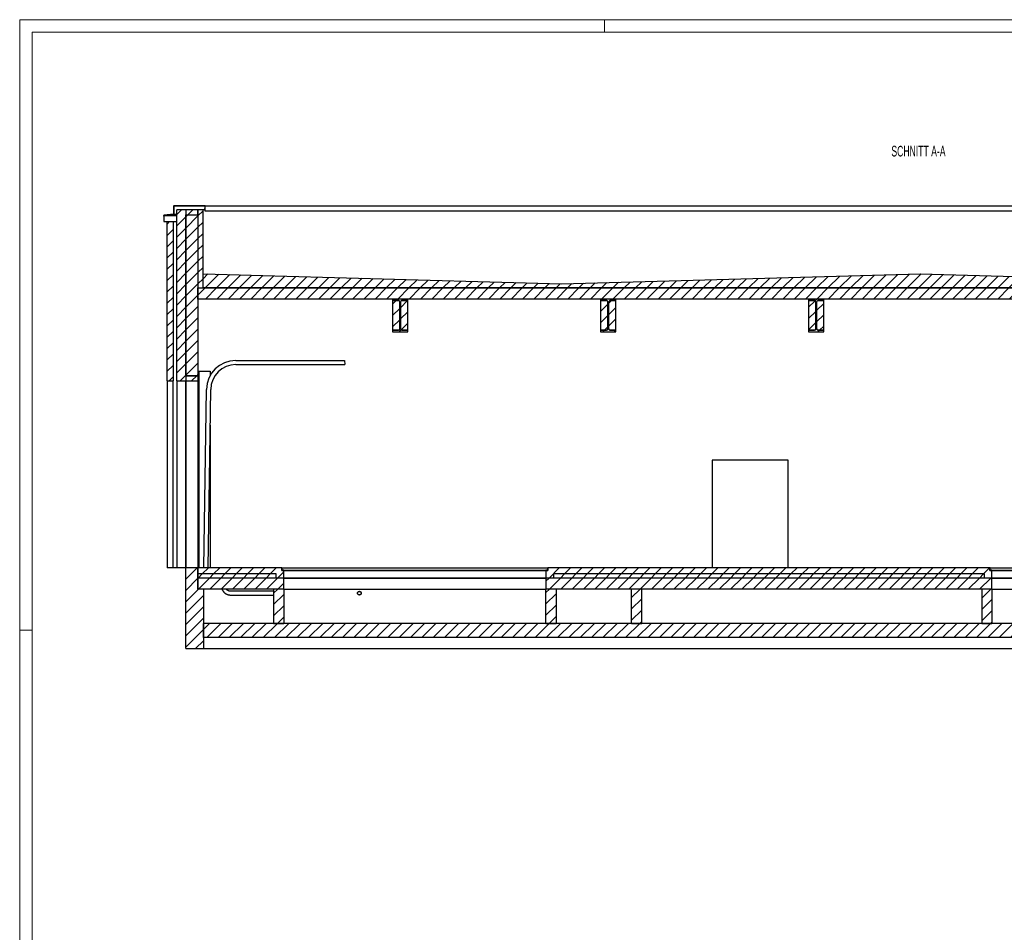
# Model space of a CAD drawing. Header units: millimetres. Extents: x 250 to 59450, y 0 to 41800.
# Tile 5 of 11: x 250 to 19776, y 23709 to 41800. Entities that reach past the tile are written whole.
import ezdxf

# ---------------------------------------------------------------- set-up
doc = ezdxf.new("R2010")
doc.units = ezdxf.units.MM
doc.header["$LTSCALE"] = 50
doc.linetypes.add('CENTER', pattern=[10.16, 6.35, -1.27, 1.27, -1.27])
doc.layers.add('SCHNITT', color=5, linetype='CENTER')
doc.styles.add('SLDTEXTSTYLE0', font='TXT', dxfattribs={"width": 0.605})

msp = doc.modelspace()

# ---------------------------------------------------------------- hatches: boundary and pattern name
at = {"linetype": 'Continuous', "lineweight": 18}
h = msp.add_hatch(dxfattribs=at)
h.set_pattern_fill('ANSI31', scale=50, style=0)
h.paths.add_polyline_path([(3307.53, 38109.92), (3923.53, 38109.92), (3923.53, 38011.92), (3925.53, 38011.92), (3925.53, 38111.92), (3305.53, 38111.92), (3305.53, 37943.92), (3110.53, 37923.42), (3110.53, 37796.92), (3112.53, 37796.92), (3112.53, 37921.62), (3307.53, 37942.12)], flags=0)
h = msp.add_hatch(dxfattribs=at)
h.set_pattern_fill('ANSI31', scale=50, style=0)
h.paths.add_polyline_path([(3545.53, 34641.92), (3545.53, 38031.92), (3365.53, 38031.92), (3365.53, 34641.92)], flags=0)
h = msp.add_hatch(dxfattribs=at)
h.set_pattern_fill('ANSI31', scale=50, style=0)
h.paths.add_polyline_path([(3545.53, 38031.92), (3545.53, 37931.92), (3785.53, 37931.92), (3785.53, 38031.92)], flags=0)
h = msp.add_hatch(dxfattribs=at)
h.set_pattern_fill('ANSI31', scale=50, style=0)
h.paths.add_polyline_path([(3785.53, 37931.92), (3545.53, 37931.92), (3545.53, 34741.92), (3785.53, 34741.92)], flags=0)
h = msp.add_hatch(dxfattribs=at)
h.set_pattern_fill('ANSI31', scale=50, style=0)
h.paths.add_polyline_path([(3885.53, 36481.92), (3885.53, 38031.92), (3785.53, 38031.92), (3785.53, 36481.92)], flags=0)
h = msp.add_hatch(dxfattribs=at)
h.set_pattern_fill('ANSI31', scale=50, style=0)
h.paths.add_polyline_path([(3290.53, 37796.92), (3175.53, 37796.92), (3175.53, 34641.92), (3290.53, 34641.92)], flags=0)
h = msp.add_hatch(dxfattribs=at)
h.set_pattern_fill('ANSI31', scale=50, style=0)
h.paths.add_polyline_path([(10996.78, 36561.92), (3885.53, 36761.92), (3885.53, 36481.92), (27030.53, 36481.92), (27030.53, 36612.86), (25219.28, 36561.92), (18108.03, 36761.92)], flags=0)
h = msp.add_hatch(dxfattribs=at)
h.set_pattern_fill('ANSI31', scale=50, style=0)
h.paths.add_polyline_path([(3785.53, 36481.92), (3785.53, 36261.92), (27030.53, 36261.92), (27030.53, 36481.92)], flags=0)
h = msp.add_hatch(dxfattribs=at)
h.set_pattern_fill('ANSI31', scale=50, style=0)
edge = h.paths.add_edge_path(flags=0)
edge.add_line((7645.53, 36230.92), (7760.53, 36230.92))
edge.add_arc((7760.53, 36203.92), 27, 0, 90, ccw=False)
edge.add_line((7787.53, 36203.92), (7787.53, 35669.92))
edge.add_arc((7760.53, 35669.92), 27, 270, 360, ccw=False)
edge.add_line((7760.53, 35642.92), (7645.53, 35642.92))
edge.add_line((7645.53, 35642.92), (7645.53, 35611.92))
edge.add_line((7645.53, 35611.92), (7945.53, 35611.92))
edge.add_line((7945.53, 35611.92), (7945.53, 35642.92))
edge.add_line((7945.53, 35642.92), (7830.53, 35642.92))
edge.add_arc((7830.53, 35669.92), 27, 180, 270, ccw=False)
edge.add_line((7803.53, 35669.92), (7803.53, 36203.92))
edge.add_arc((7830.53, 36203.92), 27, 90, 180, ccw=False)
edge.add_line((7830.53, 36230.92), (7945.53, 36230.92))
edge.add_line((7945.53, 36230.92), (7945.53, 36261.92))
edge.add_line((7945.53, 36261.92), (7645.53, 36261.92))
edge.add_line((7645.53, 36261.92), (7645.53, 36230.92))
h = msp.add_hatch(dxfattribs=at)
h.set_pattern_fill('ANSI31', scale=50, style=0)
edge = h.paths.add_edge_path(flags=0)
edge.add_line((7787.53, 35669.92), (7787.53, 36203.92))
edge.add_arc((7760.53, 36203.92), 27, 0, 90)
edge.add_line((7760.53, 36230.92), (7645.53, 36230.92))
edge.add_line((7645.53, 36230.92), (7645.53, 35642.92))
edge.add_line((7645.53, 35642.92), (7760.53, 35642.92))
edge.add_arc((7760.53, 35669.92), 27, 270, 360)
h = msp.add_hatch(dxfattribs=at)
h.set_pattern_fill('ANSI31', scale=50, style=0)
edge = h.paths.add_edge_path(flags=0)
edge.add_arc((7830.53, 35669.92), 27, 180, 270)
edge.add_line((7830.53, 35642.92), (7945.53, 35642.92))
edge.add_line((7945.53, 35642.92), (7945.53, 36230.92))
edge.add_line((7945.53, 36230.92), (7830.53, 36230.92))
edge.add_arc((7830.53, 36203.92), 27, 90, 180)
edge.add_line((7803.53, 36203.92), (7803.53, 35669.92))
h = msp.add_hatch(dxfattribs=at)
h.set_pattern_fill('ANSI31', scale=50, style=0)
edge = h.paths.add_edge_path(flags=0)
edge.add_line((11770.53, 36230.92), (11885.53, 36230.92))
edge.add_arc((11885.53, 36203.92), 27, 0, 90, ccw=False)
edge.add_line((11912.53, 36203.92), (11912.53, 35669.92))
edge.add_arc((11885.53, 35669.92), 27, 270, 360, ccw=False)
edge.add_line((11885.53, 35642.92), (11770.53, 35642.92))
edge.add_line((11770.53, 35642.92), (11770.53, 35611.92))
edge.add_line((11770.53, 35611.92), (12070.53, 35611.92))
edge.add_line((12070.53, 35611.92), (12070.53, 35642.92))
edge.add_line((12070.53, 35642.92), (11955.53, 35642.92))
edge.add_arc((11955.53, 35669.92), 27, 180, 270, ccw=False)
edge.add_line((11928.53, 35669.92), (11928.53, 36203.92))
edge.add_arc((11955.53, 36203.92), 27, 90, 180, ccw=False)
edge.add_line((11955.53, 36230.92), (12070.53, 36230.92))
edge.add_line((12070.53, 36230.92), (12070.53, 36261.92))
edge.add_line((12070.53, 36261.92), (11770.53, 36261.92))
edge.add_line((11770.53, 36261.92), (11770.53, 36230.92))
h = msp.add_hatch(dxfattribs=at)
h.set_pattern_fill('ANSI31', scale=50, style=0)
edge = h.paths.add_edge_path(flags=0)
edge.add_line((11912.53, 35669.92), (11912.53, 36203.92))
edge.add_arc((11885.53, 36203.92), 27, 0, 90)
edge.add_line((11885.53, 36230.92), (11770.53, 36230.92))
edge.add_line((11770.53, 36230.92), (11770.53, 35642.92))
edge.add_line((11770.53, 35642.92), (11885.53, 35642.92))
edge.add_arc((11885.53, 35669.92), 27, 270, 360)
h = msp.add_hatch(dxfattribs=at)
h.set_pattern_fill('ANSI31', scale=50, style=0)
edge = h.paths.add_edge_path(flags=0)
edge.add_arc((11955.53, 35669.92), 27, 180, 270)
edge.add_line((11955.53, 35642.92), (12070.53, 35642.92))
edge.add_line((12070.53, 35642.92), (12070.53, 36230.92))
edge.add_line((12070.53, 36230.92), (11955.53, 36230.92))
edge.add_arc((11955.53, 36203.92), 27, 90, 180)
edge.add_line((11928.53, 36203.92), (11928.53, 35669.92))
h = msp.add_hatch(dxfattribs=at)
h.set_pattern_fill('ANSI31', scale=50, style=0)
edge = h.paths.add_edge_path(flags=0)
edge.add_line((15895.53, 36230.92), (16010.53, 36230.92))
edge.add_arc((16010.53, 36203.92), 27, 0, 90, ccw=False)
edge.add_line((16037.53, 36203.92), (16037.53, 35669.92))
edge.add_arc((16010.53, 35669.92), 27, 270, 360, ccw=False)
edge.add_line((16010.53, 35642.92), (15895.53, 35642.92))
edge.add_line((15895.53, 35642.92), (15895.53, 35611.92))
edge.add_line((15895.53, 35611.92), (16195.53, 35611.92))
edge.add_line((16195.53, 35611.92), (16195.53, 35642.92))
edge.add_line((16195.53, 35642.92), (16080.53, 35642.92))
edge.add_arc((16080.53, 35669.92), 27, 180, 270, ccw=False)
edge.add_line((16053.53, 35669.92), (16053.53, 36203.92))
edge.add_arc((16080.53, 36203.92), 27, 90, 180, ccw=False)
edge.add_line((16080.53, 36230.92), (16195.53, 36230.92))
edge.add_line((16195.53, 36230.92), (16195.53, 36261.92))
edge.add_line((16195.53, 36261.92), (15895.53, 36261.92))
edge.add_line((15895.53, 36261.92), (15895.53, 36230.92))
h = msp.add_hatch(dxfattribs=at)
h.set_pattern_fill('ANSI31', scale=50, style=0)
edge = h.paths.add_edge_path(flags=0)
edge.add_line((16037.53, 35669.92), (16037.53, 36203.92))
edge.add_arc((16010.53, 36203.92), 27, 0, 90)
edge.add_line((16010.53, 36230.92), (15895.53, 36230.92))
edge.add_line((15895.53, 36230.92), (15895.53, 35642.92))
edge.add_line((15895.53, 35642.92), (16010.53, 35642.92))
edge.add_arc((16010.53, 35669.92), 27, 270, 360)
h = msp.add_hatch(dxfattribs=at)
h.set_pattern_fill('ANSI31', scale=50, style=0)
edge = h.paths.add_edge_path(flags=0)
edge.add_arc((16080.53, 35669.92), 27, 180, 270)
edge.add_line((16080.53, 35642.92), (16195.53, 35642.92))
edge.add_line((16195.53, 35642.92), (16195.53, 36230.92))
edge.add_line((16195.53, 36230.92), (16080.53, 36230.92))
edge.add_arc((16080.53, 36203.92), 27, 90, 180)
edge.add_line((16053.53, 36203.92), (16053.53, 35669.92))
h = msp.add_hatch(dxfattribs=at)
h.set_pattern_fill('ANSI31', scale=50, style=0)
h.paths.add_polyline_path([(3785.53, 34741.92), (3545.53, 34741.92), (3545.53, 34641.92), (3785.53, 34641.92)], flags=0)
h = msp.add_hatch(dxfattribs=at)
h.set_pattern_fill('ANSI31', scale=50, style=0)
h.paths.add_polyline_path([(3545.53, 30931.92), (3545.53, 29331.92), (3895.53, 29331.92), (3895.53, 30511.92), (3785.53, 30511.92), (3785.53, 30931.92)], flags=0)
h = msp.add_hatch(dxfattribs=at)
h.set_pattern_fill('ANSI31', scale=50, style=0)
h.paths.add_polyline_path([(3785.53, 30811.92), (5335.53, 30811.92), (5335.53, 30731.92), (5485.53, 30731.92), (5485.53, 30881.92), (5445.53, 30881.92), (5445.53, 30931.92), (3785.53, 30931.92)], flags=0)
h = msp.add_hatch(dxfattribs=at)
h.set_pattern_fill('ANSI31', scale=50, style=0)
edge = h.paths.add_edge_path(flags=0)
edge.add_line((5445.53, 30931.92), (5445.53, 30881.92))
edge.add_line((5445.53, 30881.92), (5485.53, 30881.92))
edge.add_line((5485.53, 30881.92), (5485.53, 30884.42))
edge.add_arc((5483.03, 30884.42), 2.5, 0, 90)
edge.add_line((5483.03, 30886.92), (5455.53, 30886.92))
edge.add_arc((5455.53, 30891.92), 5, 180, 270, ccw=False)
edge.add_line((5450.53, 30891.92), (5450.53, 30929.42))
edge.add_arc((5448.03, 30929.42), 2.5, 0, 90)
edge.add_line((5448.03, 30931.92), (5445.53, 30931.92))
h = msp.add_hatch(dxfattribs=at)
h.set_pattern_fill('ANSI31', scale=50, style=0)
edge = h.paths.add_edge_path(flags=0)
edge.add_line((10685.53, 30884.42), (10685.53, 30881.92))
edge.add_line((10685.53, 30881.92), (10725.53, 30881.92))
edge.add_line((10725.53, 30881.92), (10725.53, 30931.92))
edge.add_line((10725.53, 30931.92), (10723.03, 30931.92))
edge.add_arc((10723.03, 30929.42), 2.5, 90, 180)
edge.add_line((10720.53, 30929.42), (10720.53, 30891.92))
edge.add_arc((10715.53, 30891.92), 5, 270, 360, ccw=False)
edge.add_line((10715.53, 30886.92), (10688.03, 30886.92))
edge.add_arc((10688.03, 30884.42), 2.5, 90, 180)
h = msp.add_hatch(dxfattribs=at)
h.set_pattern_fill('ANSI31', scale=50, style=0)
h.paths.add_polyline_path([(19380.53, 30731.92), (19530.53, 30731.92), (19530.53, 30881.92), (19490.53, 30881.92), (19490.53, 30931.92), (10725.53, 30931.92), (10725.53, 30881.92), (10685.53, 30881.92), (10685.53, 30731.92), (10835.53, 30731.92), (10835.53, 30811.92), (19380.53, 30811.92)], flags=0)
h = msp.add_hatch(dxfattribs=at)
h.set_pattern_fill('ANSI31', scale=50, style=0)
edge = h.paths.add_edge_path(flags=0)
edge.add_line((19490.53, 30931.92), (19490.53, 30881.92))
edge.add_line((19490.53, 30881.92), (19530.53, 30881.92))
edge.add_line((19530.53, 30881.92), (19530.53, 30884.42))
edge.add_arc((19528.03, 30884.42), 2.5, 0, 90)
edge.add_line((19528.03, 30886.92), (19500.53, 30886.92))
edge.add_arc((19500.53, 30891.92), 5, 180, 270, ccw=False)
edge.add_line((19495.53, 30891.92), (19495.53, 30929.42))
edge.add_arc((19493.03, 30929.42), 2.5, 0, 90)
edge.add_line((19493.03, 30931.92), (19490.53, 30931.92))
h = msp.add_hatch(dxfattribs=at)
h.set_pattern_fill('ANSI31', scale=50, style=0)
h.paths.add_polyline_path([(3785.53, 30811.92), (3785.53, 30731.92), (5335.53, 30731.92), (5335.53, 30811.92)], flags=0)
h = msp.add_hatch(dxfattribs=at)
h.set_pattern_fill('ANSI31', scale=50, style=0)
h.paths.add_polyline_path([(3785.53, 30511.92), (5485.53, 30511.92), (5485.53, 30731.92), (3785.53, 30731.92)], flags=0)
h = msp.add_hatch(dxfattribs=at)
h.set_pattern_fill('ANSI31', scale=50, style=0)
h.paths.add_polyline_path([(19530.53, 30731.92), (10685.53, 30731.92), (10685.53, 30511.92), (19530.53, 30511.92)], flags=0)
h = msp.add_hatch(dxfattribs=at)
h.set_pattern_fill('ANSI31', scale=50, style=0)
h.paths.add_polyline_path([(10835.53, 30731.92), (19380.53, 30731.92), (19380.53, 30811.92), (10835.53, 30811.92)], flags=0)
h = msp.add_hatch(dxfattribs=at)
h.set_pattern_fill('ANSI31', scale=50, style=0)
h.paths.add_polyline_path([(5285.53, 30511.92), (5285.53, 29831.92), (5485.53, 29831.92), (5485.53, 30511.92)], flags=0)
h = msp.add_hatch(dxfattribs=at)
h.set_pattern_fill('ANSI31', scale=50, style=0)
h.paths.add_polyline_path([(10685.53, 30511.92), (10685.53, 29831.92), (10885.53, 29831.92), (10885.53, 30511.92)], flags=0)
h = msp.add_hatch(dxfattribs=at)
h.set_pattern_fill('ANSI31', scale=50, style=0)
h.paths.add_polyline_path([(12385.53, 30511.92), (12385.53, 29831.92), (12585.53, 29831.92), (12585.53, 30511.92)], flags=0)
h = msp.add_hatch(dxfattribs=at)
h.set_pattern_fill('ANSI31', scale=50, style=0)
h.paths.add_polyline_path([(19330.53, 30511.92), (19330.53, 29831.92), (19530.53, 29831.92), (19530.53, 30511.92)], flags=0)
h = msp.add_hatch(dxfattribs=at)
h.set_pattern_fill('ANSI31', scale=50, style=0)
h.paths.add_polyline_path([(3895.53, 29551.92), (32430.53, 29551.92), (32430.53, 29831.92), (3895.53, 29831.92)], flags=0)

# ---------------------------------------------------------------- linework, layer by layer
at = {"color": 7, "linetype": 'Continuous', "lineweight": 18}
for p, q in [((249.96, 41799.98), (249.96, 249.98)), ((59199.96, 41799.98), (249.96, 41799.98)), ((11849.96, 41549.98), (11849.96, 41799.98)), ((58949.96, 41549.98), (499.96, 41549.98)), ((499.96, 41549.98), (499.96, 499.98)), ((249.96, 29699.98), (499.96, 29699.98))]:
    msp.add_line(p, q, dxfattribs=at)
at = {"color": 7, "linetype": 'Continuous', "lineweight": 25}
for p, q in [((3305.53, 38111.92), (3305.53, 37943.92)), ((3925.53, 38111.92), (3305.53, 38111.92)), ((3307.53, 38109.92), (3923.53, 38109.92)), ((3307.53, 37942.12), (3307.53, 38109.92)), ((3923.53, 38109.92), (3923.53, 38011.92)), ((3925.53, 38011.92), (3925.53, 38111.92)), ((3925.53, 38111.92), (32290.53, 38111.92)), ((3305.53, 37943.92), (3110.53, 37923.42)), ((3110.53, 37923.42), (3110.53, 37796.92)), ((3112.53, 37921.62), (3307.53, 37942.12)), ((3112.53, 37796.92), (3112.53, 37921.62)), ((3112.53, 37921.62), (3365.53, 37921.62)), ((3307.53, 37942.12), (3365.53, 37942.12)), ((3545.53, 38031.92), (3365.53, 38031.92)), ((3365.53, 34641.92), (3365.53, 38031.92)), ((3545.53, 38031.92), (3545.53, 34641.92)), ((3785.53, 38031.92), (3545.53, 38031.92)), ((3545.53, 38031.92), (3545.53, 37931.92)), ((3545.53, 37931.92), (3785.53, 37931.92)), ((3545.53, 34741.92), (3545.53, 37931.92)), ((3545.53, 37931.92), (3785.53, 37931.92)), ((3785.53, 38031.92), (3785.53, 36481.92)), ((3885.53, 38031.92), (3785.53, 38031.92)), ((3785.53, 37931.92), (3785.53, 38031.92)), ((3785.53, 37931.92), (3785.53, 34741.92)), ((3885.53, 36481.92), (3885.53, 38031.92)), ((3923.53, 38031.92), (3885.53, 38031.92)), ((3923.53, 38011.92), (3925.53, 38011.92)), ((3925.53, 38011.92), (32290.53, 38011.92)), ((3110.53, 37796.92), (3112.53, 37796.92)), ((3112.53, 37796.92), (3175.53, 37796.92)), ((3175.53, 37796.92), (3290.53, 37796.92)), ((3175.53, 34641.92), (3175.53, 37796.92)), ((3290.53, 37796.92), (3290.53, 34641.92)), ((3290.53, 37796.92), (3365.53, 37796.92)), ((3885.53, 36481.92), (3885.53, 36761.92)), ((3885.53, 36761.92), (10996.78, 36561.92)), ((10996.78, 36561.92), (18108.03, 36761.92)), ((18108.03, 36761.92), (25219.28, 36561.92)), ((3785.53, 36481.92), (3885.53, 36481.92)), ((3785.53, 36481.92), (27030.53, 36481.92)), ((3785.53, 36261.92), (3785.53, 36481.92)), ((27030.53, 36481.92), (3885.53, 36481.92)), ((27030.53, 36261.92), (3785.53, 36261.92)), ((7645.53, 36261.92), (7645.53, 36230.92)), ((7945.53, 36261.92), (7645.53, 36261.92)), ((7645.53, 36230.92), (7645.53, 35642.92)), ((7760.53, 36230.92), (7645.53, 36230.92)), ((7645.53, 36230.92), (7760.53, 36230.92)), ((7787.53, 35669.92), (7787.53, 36203.92)), ((7787.53, 36203.92), (7787.53, 35669.92)), ((7803.53, 35669.92), (7803.53, 36203.92)), ((7803.53, 36203.92), (7803.53, 35669.92)), ((7830.53, 36230.92), (7945.53, 36230.92)), ((7945.53, 36230.92), (7830.53, 36230.92)), ((7945.53, 36230.92), (7945.53, 36261.92)), ((7945.53, 35642.92), (7945.53, 36230.92)), ((12070.53, 36261.92), (11770.53, 36261.92)), ((11770.53, 36261.92), (11770.53, 36230.92)), ((11770.53, 36230.92), (11885.53, 36230.92)), ((11770.53, 36230.92), (11770.53, 35642.92)), ((11885.53, 36230.92), (11770.53, 36230.92)), ((11912.53, 36203.92), (11912.53, 35669.92)), ((11912.53, 35669.92), (11912.53, 36203.92)), ((11928.53, 35669.92), (11928.53, 36203.92)), ((11928.53, 36203.92), (11928.53, 35669.92)), ((11955.53, 36230.92), (12070.53, 36230.92)), ((12070.53, 36230.92), (11955.53, 36230.92)), ((12070.53, 36230.92), (12070.53, 36261.92)), ((12070.53, 35642.92), (12070.53, 36230.92)), ((15895.53, 36261.92), (15895.53, 36230.92)), ((16195.53, 36261.92), (15895.53, 36261.92)), ((16010.53, 36230.92), (15895.53, 36230.92)), ((15895.53, 36230.92), (15895.53, 35642.92)), ((15895.53, 36230.92), (16010.53, 36230.92)), ((16037.53, 35669.92), (16037.53, 36203.92)), ((16037.53, 36203.92), (16037.53, 35669.92)), ((16053.53, 35669.92), (16053.53, 36203.92)), ((16053.53, 36203.92), (16053.53, 35669.92)), ((16080.53, 36230.92), (16195.53, 36230.92)), ((16195.53, 36230.92), (16080.53, 36230.92)), ((16195.53, 36230.92), (16195.53, 36261.92)), ((16195.53, 35642.92), (16195.53, 36230.92)), ((7645.53, 35642.92), (7760.53, 35642.92)), ((7645.53, 35642.92), (7645.53, 35611.92)), ((7760.53, 35642.92), (7645.53, 35642.92)), ((7645.53, 35611.92), (7945.53, 35611.92)), ((7945.53, 35642.92), (7830.53, 35642.92)), ((7830.53, 35642.92), (7945.53, 35642.92)), ((7945.53, 35611.92), (7945.53, 35642.92)), ((11770.53, 35642.92), (11770.53, 35611.92)), ((11885.53, 35642.92), (11770.53, 35642.92)), ((11770.53, 35642.92), (11885.53, 35642.92)), ((11770.53, 35611.92), (12070.53, 35611.92)), ((12070.53, 35642.92), (11955.53, 35642.92)), ((11955.53, 35642.92), (12070.53, 35642.92)), ((12070.53, 35611.92), (12070.53, 35642.92)), ((15895.53, 35642.92), (16010.53, 35642.92)), ((15895.53, 35642.92), (15895.53, 35611.92)), ((16010.53, 35642.92), (15895.53, 35642.92)), ((15895.53, 35611.92), (16195.53, 35611.92)), ((16195.53, 35642.92), (16080.53, 35642.92)), ((16080.53, 35642.92), (16195.53, 35642.92)), ((16195.53, 35611.92), (16195.53, 35642.92)), ((4536.29, 35045.91), (6694.34, 35045.91)), ((4537.48, 34961.92), (6695.53, 34961.92)), ((6694.34, 35045.91), (6695.53, 34961.92)), ((3799.53, 34831.92), (3802.53, 34831.92)), ((3799.53, 34831.92), (3799.53, 30931.92)), ((3802.53, 34831.92), (3802.53, 30931.92)), ((3802.53, 34831.92), (4027.53, 34831.92)), ((4027.53, 34831.92), (4027.53, 34746.52)), ((3175.53, 34641.92), (3290.53, 34641.92)), ((3175.53, 34641.92), (3175.53, 30931.92)), ((3290.53, 30931.92), (3290.53, 34641.92)), ((3365.53, 34641.92), (3545.53, 34641.92)), ((3365.53, 34641.92), (3365.53, 30931.92)), ((3545.53, 34741.92), (3545.53, 34641.92)), ((3785.53, 34741.92), (3545.53, 34741.92)), ((3545.53, 34741.92), (3785.53, 34741.92)), ((3545.53, 34641.92), (3785.53, 34641.92)), ((3545.53, 34641.92), (3545.53, 30931.92)), ((3545.53, 30931.92), (3545.53, 34641.92)), ((3785.53, 34741.92), (3785.53, 34641.92)), ((3785.53, 34641.92), (3785.53, 30931.92)), ((3903.53, 30931.92), (3953.53, 34468.98)), ((3987.53, 30931.92), (4037.53, 34468.98)), ((4027.53, 33761.57), (4027.53, 30931.92)), ((15490.53, 33066.92), (13980.53, 33066.92)), ((13980.53, 33066.92), (13980.53, 30931.92)), ((15490.53, 30931.92), (15490.53, 33066.92)), ((3290.53, 30931.92), (3175.53, 30931.92)), ((3365.53, 30931.92), (3290.53, 30931.92)), ((3545.53, 30931.92), (3365.53, 30931.92)), ((3785.53, 30931.92), (3545.53, 30931.92)), ((3545.53, 29331.92), (3545.53, 30931.92)), ((3785.53, 30811.92), (3785.53, 30931.92)), ((5445.53, 30931.92), (3785.53, 30931.92)), ((3785.53, 30931.92), (3785.53, 30511.92)), ((5445.53, 30881.92), (5445.53, 30931.92)), ((5445.53, 30931.92), (5445.53, 30881.92)), ((5448.03, 30931.92), (5445.53, 30931.92)), ((5445.53, 30881.92), (5485.53, 30881.92)), ((5445.53, 30881.92), (5485.53, 30881.92)), ((5448.03, 30931.92), (10723.03, 30931.92)), ((5450.53, 30891.92), (5450.53, 30929.42)), ((5483.03, 30886.92), (5455.53, 30886.92)), ((5483.03, 30886.92), (10688.03, 30886.92)), ((5485.53, 30881.92), (5485.53, 30884.42)), ((5485.53, 30731.92), (5485.53, 30881.92)), ((10685.53, 30881.92), (5485.53, 30881.92)), ((5485.53, 30881.92), (10685.53, 30881.92)), ((10685.53, 30884.42), (10685.53, 30881.92)), ((10685.53, 30881.92), (10685.53, 30731.92)), ((10685.53, 30881.92), (10725.53, 30881.92)), ((10685.53, 30881.92), (10725.53, 30881.92)), ((10715.53, 30886.92), (10688.03, 30886.92)), ((10720.53, 30929.42), (10720.53, 30891.92)), ((10725.53, 30931.92), (10723.03, 30931.92)), ((10725.53, 30931.92), (10725.53, 30881.92)), ((19490.53, 30931.92), (10725.53, 30931.92)), ((10725.53, 30881.92), (10725.53, 30931.92)), ((19490.53, 30881.92), (19490.53, 30931.92)), ((19493.03, 30931.92), (19490.53, 30931.92)), ((19490.53, 30931.92), (19490.53, 30881.92)), ((19490.53, 30881.92), (19530.53, 30881.92)), ((19490.53, 30881.92), (19530.53, 30881.92)), ((19493.03, 30931.92), (26468.03, 30931.92)), ((19495.53, 30891.92), (19495.53, 30929.42)), ((19528.03, 30886.92), (19500.53, 30886.92)), ((19528.03, 30886.92), (26433.03, 30886.92)), ((19530.53, 30881.92), (19530.53, 30884.42)), ((19530.53, 30731.92), (19530.53, 30881.92)), ((26430.53, 30881.92), (19530.53, 30881.92)), ((19530.53, 30881.92), (26430.53, 30881.92)), ((5335.53, 30811.92), (3785.53, 30811.92)), ((3785.53, 30731.92), (3785.53, 30811.92)), ((5335.53, 30811.92), (3785.53, 30811.92)), ((5485.53, 30731.92), (3785.53, 30731.92)), ((3785.53, 30511.92), (3785.53, 30731.92)), ((5335.53, 30731.92), (3785.53, 30731.92)), ((5335.53, 30731.92), (5335.53, 30811.92)), ((5335.53, 30731.92), (5335.53, 30811.92)), ((5485.53, 30731.92), (5335.53, 30731.92)), ((10685.53, 30731.92), (5485.53, 30731.92)), ((5485.53, 30511.92), (5485.53, 30731.92)), ((5485.53, 30731.92), (10685.53, 30731.92)), ((10835.53, 30731.92), (10685.53, 30731.92)), ((10685.53, 30731.92), (10685.53, 30511.92)), ((19530.53, 30731.92), (10685.53, 30731.92)), ((10835.53, 30811.92), (10835.53, 30731.92)), ((19380.53, 30811.92), (10835.53, 30811.92)), ((10835.53, 30811.92), (10835.53, 30731.92)), ((19380.53, 30811.92), (10835.53, 30811.92)), ((19380.53, 30731.92), (10835.53, 30731.92)), ((19380.53, 30731.92), (19380.53, 30811.92)), ((19380.53, 30731.92), (19380.53, 30811.92)), ((19530.53, 30731.92), (19380.53, 30731.92)), ((26430.53, 30731.92), (19530.53, 30731.92)), ((19530.53, 30511.92), (19530.53, 30731.92)), ((19530.53, 30731.92), (26430.53, 30731.92)), ((5485.53, 30511.92), (3785.53, 30511.92)), ((3895.53, 30511.92), (3785.53, 30511.92)), ((3895.53, 30511.92), (3895.53, 29331.92)), ((5285.53, 30469.42), (4429.9, 30469.42)), ((5485.53, 30511.92), (5285.53, 30511.92)), ((5285.53, 30511.92), (5285.53, 29831.92)), ((5485.53, 30511.92), (10685.53, 30511.92)), ((5485.53, 30511.92), (5485.53, 29831.92)), ((5485.53, 30511.92), (10685.53, 30511.92)), ((19530.53, 30511.92), (10685.53, 30511.92)), ((10885.53, 30511.92), (10685.53, 30511.92)), ((10685.53, 29831.92), (10685.53, 30511.92)), ((10885.53, 30511.92), (10885.53, 29831.92)), ((12585.53, 30511.92), (12385.53, 30511.92)), ((12385.53, 29831.92), (12385.53, 30511.92)), ((12585.53, 29831.92), (12585.53, 30511.92)), ((19530.53, 30511.92), (19330.53, 30511.92)), ((19330.53, 30511.92), (19330.53, 29831.92)), ((19530.53, 30511.92), (26430.53, 30511.92)), ((19530.53, 30511.92), (19530.53, 29831.92)), ((19530.53, 30511.92), (26430.53, 30511.92)), ((4429.9, 30394.42), (5285.53, 30394.42)), ((3895.53, 29551.92), (3895.53, 29831.92)), ((32430.53, 29831.92), (3895.53, 29831.92)), ((5285.53, 29831.92), (5485.53, 29831.92)), ((10685.53, 29831.92), (10885.53, 29831.92)), ((12385.53, 29831.92), (12585.53, 29831.92)), ((19330.53, 29831.92), (19530.53, 29831.92)), ((32430.53, 29551.92), (3895.53, 29551.92)), ((3545.53, 29331.92), (3895.53, 29331.92)), ((3895.53, 29331.92), (32430.53, 29331.92))]:
    msp.add_line(p, q, dxfattribs=at)
for radius in [37.5, 37.5, 34.5]:
    msp.add_circle((6985.53, 30431.92), radius, dxfattribs=at)
for centre, radius, start, end in [((7760.53, 36203.92), 27, 0, 90), ((7760.53, 36203.92), 27, 0, 90), ((7830.53, 36203.92), 27, 90, 180), ((7830.53, 36203.92), 27, 90, 180), ((11885.53, 36203.92), 27, 0, 90), ((11885.53, 36203.92), 27, 0, 90), ((11955.53, 36203.92), 27, 90, 180), ((11955.53, 36203.92), 27, 90, 180), ((16010.53, 36203.92), 27, 0, 90), ((16010.53, 36203.92), 27, 0, 90), ((16080.53, 36203.92), 27, 90, 180), ((16080.53, 36203.92), 27, 90, 180), ((7760.53, 35669.92), 27, 270, 0), ((7760.53, 35669.92), 27, 270, 0), ((7830.53, 35669.92), 27, 180, 270), ((7830.53, 35669.92), 27, 180, 270), ((11885.53, 35669.92), 27, 270, 0), ((11885.53, 35669.92), 27, 270, 0), ((11955.53, 35669.92), 27, 180, 270), ((11955.53, 35669.92), 27, 180, 270), ((16010.53, 35669.92), 27, 270, 0), ((16010.53, 35669.92), 27, 270, 0), ((16080.53, 35669.92), 27, 180, 270), ((16080.53, 35669.92), 27, 180, 270), ((4537.48, 34461.92), 583.99, 90.116487, 179.306608), ((4537.48, 34461.92), 500, 90, 179.190121), ((5448.03, 30929.42), 2.5, 0, 90), ((5455.53, 30891.92), 5, 180, 270), ((5483.03, 30884.42), 2.5, 0, 90), ((10688.03, 30884.42), 2.5, 90, 180), ((10715.53, 30891.92), 5, 270, 0), ((10723.03, 30929.42), 2.5, 90, 180), ((19493.03, 30929.42), 2.5, 0, 90), ((19500.53, 30891.92), 5, 180, 270), ((19528.03, 30884.42), 2.5, 0, 90)]:
    msp.add_arc(centre, radius, start, end, dxfattribs=at)
for points, knots in [([(4261.21, 30511.92), (4261.47, 30511.23), (4262.63, 30508.14), (4264.98, 30502.78), (4268.26, 30495.84), (4271.83, 30489.06), (4275.67, 30482.43), (4279.77, 30475.97), (4284.13, 30469.69), (4288.73, 30463.61), (4293.57, 30457.72), (4298.64, 30452.04), (4303.93, 30446.59), (4309.44, 30441.36), (4315.15, 30436.37), (4321.05, 30431.63), (4327.13, 30427.15), (4333.39, 30422.92), (4339.81, 30418.97), (4346.38, 30415.29), (4353.09, 30411.89), (4359.94, 30408.78), (4366.89, 30405.97), (4373.96, 30403.45), (4381.11, 30401.23), (4388.35, 30399.32), (4395.66, 30397.71), (4403.02, 30396.42), (4410.43, 30395.44), (4417.87, 30394.78), (4424.37, 30394.46), (4428.38, 30394.43), (4429.9, 30394.42)], [0, 0, 0, 0, 0.00995794, 0.04471199, 0.07945882, 0.11419766, 0.14892774, 0.18364834, 0.21835877, 0.2530584, 0.28774663, 0.32242295, 0.35708691, 0.39173811, 0.42637626, 0.46100116, 0.49561268, 0.53021082, 0.56479567, 0.59936743, 0.6339264, 0.668473, 0.70300777, 0.73753134, 0.77204445, 0.80654795, 0.84104276, 0.8755299, 0.91001046, 0.94448561, 0.97895654, 1, 1, 1, 1]), ([(4429.9, 30469.42), (4429.05, 30469.42), (4426.31, 30469.44), (4421.69, 30469.7), (4416.06, 30470.31), (4410.46, 30471.24), (4404.92, 30472.48), (4399.45, 30474.03), (4394.07, 30475.87), (4388.79, 30478.02), (4383.62, 30480.46), (4378.59, 30483.18), (4373.7, 30486.17), (4368.97, 30489.44), (4364.41, 30492.95), (4360.04, 30496.72), (4355.86, 30500.72), (4351.9, 30504.96), (4348.7, 30508.69), (4346.91, 30511.08), (4346.29, 30511.92)], [0, 0, 0, 0, 0.02662767, 0.08585092, 0.14507505, 0.20428272, 0.26346256, 0.32260392, 0.38169711, 0.4407336, 0.49970616, 0.55860892, 0.61743742, 0.67618858, 0.73486063, 0.79345305, 0.85196641, 0.91040227, 0.96876305, 1, 1, 1, 1])]:
    msp.add_open_spline(points, degree=3, knots=knots, dxfattribs=at)

# ---------------------------------------------------------------- texts
at = {"layer": 'SCHNITT', "insert": (18073.3, 39299.83), "char_height": 211.6667, "attachment_point": 2, "style": 'SLDTEXTSTYLE0'}
msp.add_mtext('SCHNITT A-A', dxfattribs=at)

doc.saveas('drawing.dxf')
